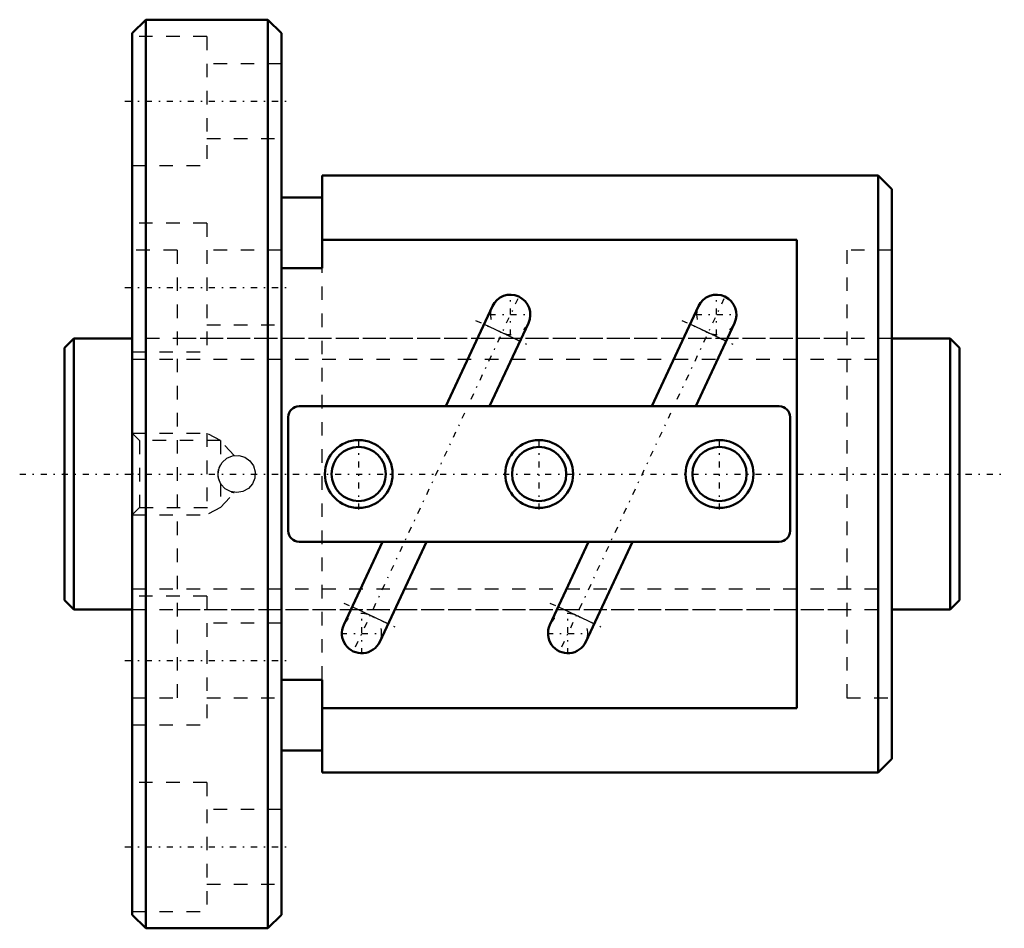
# Model space of a CAD drawing. Header units: millimetres. Extents: x -3.3 to 69.3, y -33.5 to 33.5.
import ezdxf

# ---------------------------------------------------------------- set-up
doc = ezdxf.new("R2010")
doc.units = ezdxf.units.MM
doc.linetypes.add('Center', pattern=[1.5, 0.45, -0.5, 0.05, -0.5])
doc.linetypes.add('Dashed', pattern=[2, 1, -1])
for name, color, linetype, lineweight in [('2d ConnectionPoints', 7, 'Continuous', 50), ('AM_0', 7, 'Continuous', 50), ('AM_4', 3, 'Continuous', 25), ('AM_5', 3, 'Continuous', 25), ('AM_7', 7, 'Center', 25), ('AM_9', 6, 'Dashed', 25)]:
    doc.layers.add(name, color=color, linetype=linetype, lineweight=lineweight)

# ---------------------------------------------------------------- blocks, each defined once
blk = doc.blocks.new('1_BNF_2005_5RR_Nut_0_in_BNF2005V_5RRG1_66LC0_000_rev_0')
at = {"layer": 'AM_0'}
for p, q in [((6, 33.5), (5, 32.5)), ((15, 33.5), (6, 33.5)), ((6, 33.5), (6, -33.5)), ((16, 32.5), (15, 33.5)), ((15, 33.5), (15, -33.5)), ((5, 32.5), (5, -32.5)), ((16, 32.5), (16, -32.5)), ((19, 22), (19, 15.169)), ((60, 22), (19, 22)), ((61, 21), (60, 22)), ((60, 22), (60, -22)), ((19, 20.4), (16, 20.4)), ((61, 21), (61, -21)), ((54, 17.261), (19, 17.261)), ((54, -17.261), (54, 17.261)), ((19, 15.169), (16, 15.169)), ((31.552, 12.371), (28.114, 5)), ((46.752, 12.371), (43.314, 5)), ((31.349, 5), (34.208, 11.132)), ((46.549, 5), (49.408, 11.132)), ((52.7, 5), (17.3, 5)), ((16.5, 4.2), (16.5, -4.2)), ((53.5, -4.2), (53.5, 4.2)), ((17.3, -5), (52.7, -5)), ((23.451, -5), (20.592, -11.132)), ((23.248, -12.371), (26.686, -5)), ((38.651, -5), (35.792, -11.132)), ((38.448, -12.371), (41.886, -5)), ((16, -15.169), (19, -15.169)), ((19, -15.169), (19, -22)), ((19, -17.261), (54, -17.261)), ((16, -20.4), (19, -20.4)), ((60, -22), (61, -21)), ((19, -22), (60, -22)), ((5, -32.5), (6, -33.5)), ((15, -33.5), (16, -32.5)), ((6, -33.5), (15, -33.5))]:
    blk.add_line(p, q, dxfattribs=at)
for centre, radius in [((21.7, 0), 2.5), ((35, 0), 2.5), ((48.3, 0), 2.5), ((21.7, 0), 2), ((35, 0), 2), ((48.3, 0), 2)]:
    blk.add_circle(centre, radius, dxfattribs=at)
for centre, radius, start, end in [((32.88, 11.752), 1.466, 335, 155), ((48.08, 11.752), 1.466, 335, 155), ((17.3, 4.2), 0.8, 90, 180), ((52.7, 4.2), 0.8, 0, 90), ((17.3, -4.2), 0.8, 180, 270), ((52.7, -4.2), 0.8, 270, 360), ((21.92, -11.752), 1.466, 155, 335), ((37.12, -11.752), 1.466, 155, 335)]:
    blk.add_arc(centre, radius, start, end, dxfattribs=at)
at = {"layer": 'AM_4'}
for p, q in [((33.588, 9.803), (30.932, 11.042)), ((48.788, 9.803), (46.132, 11.042)), ((23.868, -11.042), (21.212, -9.803)), ((39.068, -11.042), (36.412, -9.803))]:
    blk.add_line(p, q, dxfattribs=at)
at = {"layer": 'AM_5', "linetype": 'Dashed'}
for p, q in [((5, 3), (10.5, 3)), ((11.5, 2.458), (10.5, 3)), ((10.5, 3), (10.5, -3)), ((11.5, -2.459), (10.5, -3)), ((5, -3), (10.5, -3))]:
    blk.add_line(p, q, dxfattribs=at)
at = {"layer": 'AM_7'}
for p, q in [((4.45, 27.5), (16.55, 27.5)), ((4.45, 13.75), (16.55, 13.75)), ((32.88, 10.213), (32.88, 13.291)), ((48.08, 10.213), (48.08, 13.291)), ((33.427, 12.926), (21.373, -12.926)), ((48.627, 12.926), (36.573, -12.926)), ((31.341, 11.752), (34.419, 11.752)), ((46.541, 11.752), (49.619, 11.752)), ((30.318, 11.328), (34.202, 9.517)), ((45.518, 11.328), (49.402, 9.517)), ((21.7, -2.625), (21.7, 2.625)), ((35, -2.625), (35, 2.625)), ((48.3, -2.625), (48.3, 2.625)), ((20.598, -9.517), (24.482, -11.328)), ((35.798, -9.517), (39.682, -11.328)), ((21.92, -13.291), (21.92, -10.213)), ((37.12, -13.291), (37.12, -10.213)), ((20.381, -11.752), (23.459, -11.752)), ((35.581, -11.752), (38.659, -11.752)), ((4.45, -13.75), (16.55, -13.75)), ((4.45, -27.5), (16.55, -27.5))]:
    blk.add_line(p, q, dxfattribs=at)
at = {"layer": 'AM_9'}
for p, q in [((10.5, 32.25), (5, 32.25)), ((10.5, 32.25), (10.5, 22.75)), ((16, 30.25), (10.5, 30.25)), ((10.5, 24.75), (16, 24.75)), ((5, 22.75), (10.5, 22.75)), ((10.5, 18.5), (5, 18.5)), ((10.5, 18.5), (10.5, 9)), ((8.3, 16.5), (5, 16.5)), ((8.3, 16.5), (8.3, -16.5)), ((16, 16.5), (10.5, 16.5)), ((61, 16.5), (57.7, 16.5)), ((57.7, 16.5), (57.7, -16.5)), ((19, -15.169), (19, 15.169)), ((10.5, 11), (16, 11)), ((57.7, 10), (8.3, 10)), ((5, 9), (10.5, 9)), ((5.542, 2.458), (5, 3)), ((11.5, 2.458), (5.542, 2.458)), ((5.542, 2.458), (5.542, -2.459)), ((12.52, 1.368), (11.5, 2.458)), ((11.5, 2.458), (11.5, 0.671)), ((11.5, -0.671), (11.393, -0.427)), ((11.5, -0.671), (11.5, -2.459)), ((11.5, -2.459), (12.522, -1.366)), ((5, -3), (5.542, -2.459)), ((5.542, -2.459), (11.5, -2.459)), ((10.5, -9), (5, -9)), ((10.5, -9), (10.5, -18.5)), ((8.3, -10), (57.7, -10)), ((16, -11), (10.5, -11)), ((5, -16.5), (8.3, -16.5)), ((10.5, -16.5), (16, -16.5)), ((57.7, -16.5), (61, -16.5)), ((5, -18.5), (10.5, -18.5)), ((10.5, -22.75), (5, -22.75)), ((10.5, -22.75), (10.5, -32.25)), ((16, -24.75), (10.5, -24.75)), ((10.5, -30.25), (16, -30.25)), ((5, -32.25), (10.5, -32.25))]:
    blk.add_line(p, q, dxfattribs=at)
for points in [[(11.325, 0), (11.402, 0.453), (11.623, 0.854), (11.965, 1.162), (12.393, 1.34), (12.853, 1.366), (13.293, 1.241), (13.667, 0.977), (13.936, 0.601), (14.066, 0.157), (14.041, -0.302), (13.868, -0.725), (13.564, -1.069), (13.161, -1.296), (12.706, -1.375), (12.254, -1.3), (11.852, -1.082), (11.542, -0.741), (11.361, -0.314), (11.325, 0)], [(11.344, -0.226), (11.333, 0.145), (11.368, 0.34)], [(11.416, 0.491), (11.433, 0.534), (11.5, 0.671)], [(12.349, -1.329), (12.382, -1.338), (12.477, -1.357), (12.523, -1.364), (12.524, -1.364)]]:
    blk.add_lwpolyline(points, dxfattribs=at)
for centre, radius, start, end in [((32.88, 11.752), 1.466, 155, 335), ((48.08, 11.752), 1.466, 155, 335), ((12.7, 0), 1.375, 253.29291, 255.19046), ((21.92, -11.752), 1.466, 335, 155), ((37.12, -11.752), 1.466, 335, 155)]:
    blk.add_arc(centre, radius, start, end, dxfattribs=at)
blk = doc.blocks.new('2_BNF_2005_5RR000_Shaft_0_in_BNF2005V_5RRG1_66LC0_000_rev_0')
at = {"layer": 'AM_0'}
for p, q in [((0.7, 10), (0, 9.3)), ((5, 10), (0.7, 10)), ((0.7, 10), (0.7, -10)), ((65.3, 10), (61, 10)), ((66, 9.3), (65.3, 10)), ((65.3, 10), (65.3, -10)), ((0, 9.3), (0, -9.3)), ((66, 9.3), (66, -9.3)), ((0, -9.3), (0.7, -10)), ((65.3, -10), (66, -9.3)), ((0.7, -10), (5, -10)), ((61, -10), (65.3, -10))]:
    blk.add_line(p, q, dxfattribs=at)
at = {"layer": 'AM_5', "linetype": 'Dashed'}
for p, q in [((5, 8.4665), (61, 8.4665)), ((5, -8.4665), (61, -8.4665))]:
    blk.add_line(p, q, dxfattribs=at)
at = {"layer": 'AM_7'}
blk.add_line((-3.3, 0), (69.3, 0), dxfattribs=at)
at = {"layer": 'AM_9'}
for p, q in [((61, 10), (5, 10)), ((5, -10), (61, -10))]:
    blk.add_line(p, q, dxfattribs=at)

msp = doc.modelspace()

# ---------------------------------------------------------------- linework, layer by layer
at = {"layer": '2d ConnectionPoints'}
for p in [(0, 0), (5, 0)]:
    msp.add_point(p, dxfattribs=at)

# ---------------------------------------------------------------- block references
for name in ['1_BNF_2005_5RR_Nut_0_in_BNF2005V_5RRG1_66LC0_000_rev_0', '2_BNF_2005_5RR000_Shaft_0_in_BNF2005V_5RRG1_66LC0_000_rev_0']:
    msp.add_blockref(name, (0, 0))

doc.saveas('drawing.dxf')
